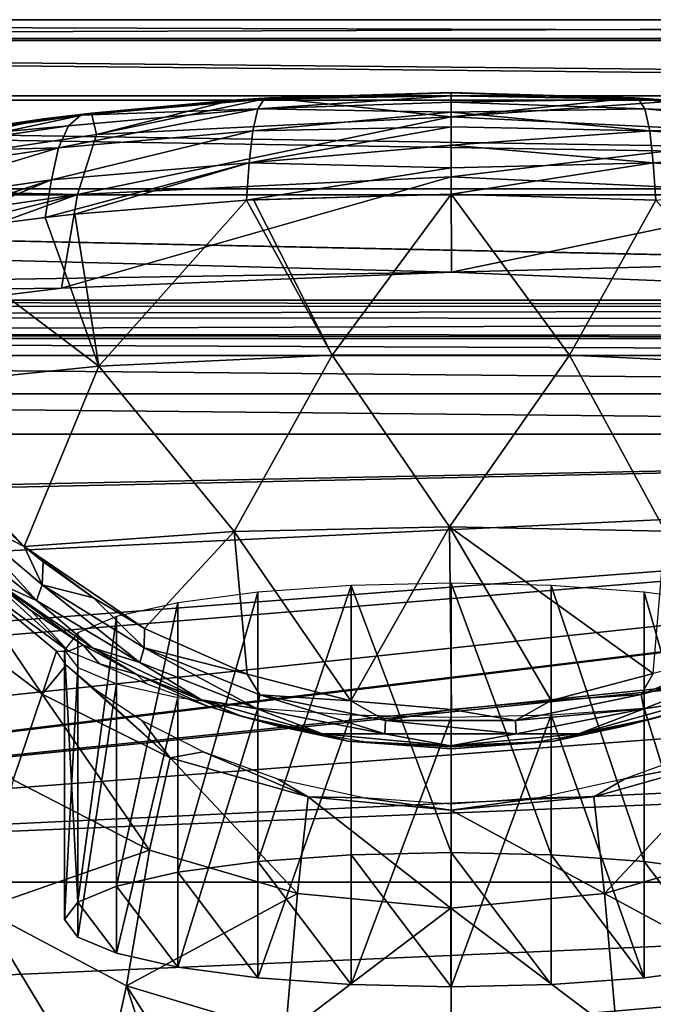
# Model space of a CAD drawing. Header units: millimetres. Extents: x -145 to 145, y -40 to 30.
# Tile 7 of 14: x -13 to 6, y -9 to 22. Entities that reach past the tile are written whole.
import ezdxf

# ---------------------------------------------------------------- set-up
doc = ezdxf.new("R2010")
doc.units = ezdxf.units.MM
doc.header["$LTSCALE"] = 105.533407
for name, color, linetype in [('30', 7, 'CONTINUOUS'), ('32', 7, 'CONTINUOUS'), ('33', 7, 'CONTINUOUS'), ('34', 7, 'CONTINUOUS'), ('35', 7, 'CONTINUOUS'), ('36', 7, 'CONTINUOUS'), ('37', 7, 'CONTINUOUS'), ('38', 7, 'CONTINUOUS'), ('41', 7, 'CONTINUOUS'), ('51', 7, 'CONTINUOUS'), ('66', 7, 'CONTINUOUS'), ('67', 7, 'CONTINUOUS'), ('68', 7, 'CONTINUOUS')]:
    doc.layers.add(name, color=color, linetype=linetype)

msp = doc.modelspace()

# ---------------------------------------------------------------- linework, layer by layer
at = {"layer": '30', "color": 7, "linetype": 'CONTINUOUS', "true_color": 0xa2afbf}
for points in [[(-91, 21.165, -5.008), (-91, 21.749, 0.141), (91, 21.165, -5.008), (-91, 21.165, -5.008)], [(-91, 21.749, 0.141), (-91, 21.098, 5.284), (91, 21.749, 0.141), (-91, 21.749, 0.141)], [(91, 21.165, -5.008), (-91, 21.749, 0.141), (91, 21.749, 0.141), (91, 21.165, -5.008)], [(91, 21.749, 0.141), (-91, 21.098, 5.284), (91, 21.098, 5.283), (91, 21.749, 0.141)], [(-91, 19.383, -9.868), (-91, 21.165, -5.008), (91, 19.383, -9.868), (-91, 19.383, -9.868)], [(91, 19.383, -9.868), (-91, 21.165, -5.008), (91, 21.165, -5.008), (91, 19.383, -9.868)], [(-91, 21.098, 5.284), (-91, 19.251, 10.122), (91, 19.251, 10.122), (-91, 21.098, 5.284)], [(91, 21.098, 5.283), (-91, 21.098, 5.284), (91, 19.251, 10.122), (91, 21.098, 5.283)], [(-91, 16.498, -14.172), (-91, 19.383, -9.868), (91, 16.498, -14.172), (-91, 16.498, -14.172)], [(91, 16.498, -14.172), (-91, 19.383, -9.868), (91, 19.383, -9.868), (91, 16.498, -14.172)], [(-91, 19.251, 10.122), (-91, 16.312, 14.386), (91, 16.312, 14.386), (-91, 19.251, 10.122)], [(91, 19.251, 10.122), (-91, 19.251, 10.122), (91, 16.312, 14.386), (91, 19.251, 10.122)], [(-74.007, 13.034, -17.412), (-91, 16.498, -14.172), (74.126, 13.035, -17.411), (-74.007, 13.034, -17.412)], [(74.126, 13.035, -17.411), (-91, 16.498, -14.172), (76.898, 12.99, -17.445), (74.126, 13.035, -17.411)], [(76.898, 12.99, -17.445), (-91, 16.498, -14.172), (91, 12.676, -17.674), (76.898, 12.99, -17.445)], [(91, 12.676, -17.674), (-91, 16.498, -14.172), (91, 16.498, -14.172), (91, 12.676, -17.674)], [(-91, 16.312, 14.386), (-91, 12.444, 17.838), (0.017, 13.906, 16.723), (-91, 16.312, 14.386)], [(-91, 16.312, 14.386), (0.017, 13.906, 16.723), (91, 16.312, 14.386), (-91, 16.312, 14.386)], [(0.017, 13.906, 16.723), (12.126, 13.409, 17.125), (91, 16.312, 14.386), (0.017, 13.906, 16.723)], [(0.017, 13.906, 16.723), (-91, 12.444, 17.838), (-12.097, 13.411, 17.123), (0.017, 13.906, 16.723)], [(-12.097, 13.411, 17.123), (-91, 12.444, 17.838), (-23.346, 12.03, 18.121), (-12.097, 13.411, 17.123)], [(71.484, 12.845, -17.552), (-74.007, 13.034, -17.412), (74.126, 13.035, -17.411), (71.484, 12.845, -17.552)], [(-71.581, 12.856, -17.544), (-74.007, 13.034, -17.412), (71.484, 12.845, -17.552), (-71.581, 12.856, -17.544)], [(-69.242, 12.494, -17.803), (-71.581, 12.856, -17.544), (71.484, 12.845, -17.552), (-69.242, 12.494, -17.803)], [(69.063, 12.462, -17.826), (-69.242, 12.494, -17.803), (71.484, 12.845, -17.552), (69.063, 12.462, -17.826)], [(-67.038, 11.978, -18.155), (-69.242, 12.494, -17.803), (69.063, 12.462, -17.826), (-67.038, 11.978, -18.155)], [(66.904, 11.939, -18.18), (-67.038, 11.978, -18.155), (69.063, 12.462, -17.826), (66.904, 11.939, -18.18)], [(-66.589, 11.85, -18.239), (-67.038, 11.978, -18.155), (66.583, 11.847, -18.24), (-66.589, 11.85, -18.239)], [(66.583, 11.847, -18.24), (-67.038, 11.978, -18.155), (66.904, 11.939, -18.18), (66.583, 11.847, -18.24)], [(-65, 11.32, -18.572), (-66.589, 11.85, -18.239), (65.004, 11.32, -18.572), (-65, 11.32, -18.572)], [(65.004, 11.32, -18.572), (-66.589, 11.85, -18.239), (66.583, 11.847, -18.24), (65.004, 11.32, -18.572)]]:
    msp.add_3dface(points, dxfattribs=at)
at = {"layer": '32', "color": 7, "linetype": 'CONTINUOUS', "true_color": 0xa2afbf}
for points in [[(52.011, -5.035, -32), (-58.477, -21.75, -32), (-55.632, -18.155, -32), (52.011, -5.035, -32)], [(-58.477, -21.75, -32), (52.011, -5.035, -32), (52.326, -9.609, -32), (-58.477, -21.75, -32)], [(-53.549, -14.048, -32), (52.011, -5.035, -32), (-55.632, -18.155, -32), (-53.549, -14.048, -32)], [(-52.326, -9.609, -32), (52.011, -5.035, -32), (-53.549, -14.048, -32), (-52.326, -9.609, -32)], [(-52.011, -5.035, -32), (52.011, -5.035, -32), (-52.326, -9.609, -32), (-52.011, -5.035, -32)]]:
    msp.add_3dface(points, dxfattribs=at)
at = {"layer": '33', "color": 7, "linetype": 'CONTINUOUS', "true_color": 0xa2afbf}
for points in [[(-62.221, 8.874, -20.328), (62.224, 8.874, -20.328), (-59.108, 6.377, -22.423), (-62.221, 8.874, -20.328)], [(-59.108, 6.377, -22.423), (62.224, 8.874, -20.328), (-58.968, 6.241, -22.538), (-59.108, 6.377, -22.423)], [(-58.968, 6.241, -22.538), (62.224, 8.874, -20.328), (-56.356, 3.22, -25.073), (-58.968, 6.241, -22.538)], [(-56.356, 3.22, -25.073), (62.224, 8.874, -20.328), (-54.395, -0.027, -27.798), (-56.356, 3.22, -25.073)], [(-54.395, -0.027, -27.798), (62.224, 8.874, -20.328), (-54.09, -0.669, -28.336), (-54.395, -0.027, -27.798)], [(-54.09, -0.669, -28.336), (62.224, 8.874, -20.328), (-53.041, -3.434, -30.656), (-54.09, -0.669, -28.336)], [(62.224, 8.874, -20.328), (-52.592, -5.064, -32.024), (-53.041, -3.434, -30.656), (62.224, 8.874, -20.328)], [(-52.302, -5.043, -32.006), (-52.592, -5.064, -32.024), (62.224, 8.874, -20.328), (-52.302, -5.043, -32.006)], [(-52.011, -5.035, -32), (-52.302, -5.043, -32.006), (62.224, 8.874, -20.328), (-52.011, -5.035, -32)], [(59.12, 6.388, -22.414), (-52.011, -5.035, -32), (62.224, 8.874, -20.328), (59.12, 6.388, -22.414)], [(58.977, 6.25, -22.53), (-52.011, -5.035, -32), (59.12, 6.388, -22.414), (58.977, 6.25, -22.53)], [(56.341, 3.198, -25.091), (-52.011, -5.035, -32), (58.977, 6.25, -22.53), (56.341, 3.198, -25.091)], [(54.4, -0.017, -27.789), (-52.011, -5.035, -32), (56.341, 3.198, -25.091), (54.4, -0.017, -27.789)], [(54.094, -0.66, -28.329), (-52.011, -5.035, -32), (54.4, -0.017, -27.789), (54.094, -0.66, -28.329)], [(52.011, -5.035, -32), (-52.011, -5.035, -32), (54.094, -0.66, -28.329), (52.011, -5.035, -32)]]:
    msp.add_3dface(points, dxfattribs=at)
at = {"layer": '34', "color": 7, "linetype": 'CONTINUOUS', "true_color": 0xa2afbf}
for points in [[(-0.001, 18.732, 59.631), (-11.006, 18.185, 59.664), (-5.632, 19.322, 80.833), (-0.001, 18.732, 59.631)], [(-5.632, 19.322, 80.833), (-11.006, 18.185, 59.664), (-6.812, 19.247, 80.653), (-5.632, 19.322, 80.833)], [(0.002, 19.483, 81.214), (-0.001, 18.732, 59.631), (-5.632, 19.322, 80.833), (0.002, 19.483, 81.214)], [(5.692, 19.318, 80.825), (-0.001, 18.732, 59.631), (0.002, 19.483, 81.214), (5.692, 19.318, 80.825)], [(7.048, 19.23, 80.614), (-0.001, 18.732, 59.631), (5.692, 19.318, 80.825), (7.048, 19.23, 80.614)], [(-6.812, 19.247, 80.653), (-11.006, 18.185, 59.664), (-11.16, 18.85, 79.683), (-6.812, 19.247, 80.653)], [(11.004, 18.185, 59.664), (-0.001, 18.732, 59.631), (7.048, 19.23, 80.614), (11.004, 18.185, 59.664)], [(-11.006, 18.185, 59.664), (-21.909, 16.543, 59.596), (-11.16, 18.85, 79.683), (-11.006, 18.185, 59.664)], [(-11.16, 18.85, 79.683), (-21.909, 16.543, 59.596), (-12.657, 18.668, 79.227), (-11.16, 18.85, 79.683)], [(-12.657, 18.668, 79.227), (-21.909, 16.543, 59.596), (-16.348, 18.123, 77.794), (-12.657, 18.668, 79.227)], [(-11.006, 18.185, 59.664), (-0.001, 18.732, 59.631), (-11.596, 16.318, 38.156), (-11.006, 18.185, 59.664)], [(-11.596, 16.318, 38.156), (-0.001, 18.732, 59.631), (0.007, 16.869, 38.094), (-11.596, 16.318, 38.156)], [(-0.001, 18.732, 59.631), (11.004, 18.185, 59.664), (0.007, 16.869, 38.094), (-0.001, 18.732, 59.631)], [(-21.909, 16.543, 59.596), (-11.006, 18.185, 59.664), (-11.596, 16.318, 38.156), (-21.909, 16.543, 59.596)], [(0.007, 16.869, 38.094), (11.004, 18.185, 59.664), (11.611, 16.317, 38.156), (0.007, 16.869, 38.094)], [(0.017, 13.906, 16.723), (-12.097, 13.411, 17.123), (0.007, 16.869, 38.094), (0.017, 13.906, 16.723)], [(-12.097, 13.411, 17.123), (-11.596, 16.318, 38.156), (0.007, 16.869, 38.094), (-12.097, 13.411, 17.123)], [(0.017, 13.906, 16.723), (0.007, 16.869, 38.094), (11.611, 16.317, 38.156), (0.017, 13.906, 16.723)], [(-22.033, 16.395, 57.325), (-21.909, 16.543, 59.596), (-11.596, 16.318, 38.156), (-22.033, 16.395, 57.325)], [(-11.596, 16.318, 38.156), (-23.346, 12.03, 18.121), (-23.664, 13.295, 27.461), (-11.596, 16.318, 38.156)], [(-23.124, 14.643, 38.132), (-11.596, 16.318, 38.156), (-23.664, 13.295, 27.461), (-23.124, 14.643, 38.132)], [(-12.097, 13.411, 17.123), (-23.346, 12.03, 18.121), (-11.596, 16.318, 38.156), (-12.097, 13.411, 17.123)], [(-23.124, 14.643, 38.132), (-22.033, 16.395, 57.325), (-11.596, 16.318, 38.156), (-23.124, 14.643, 38.132)], [(12.126, 13.409, 17.125), (0.017, 13.906, 16.723), (11.611, 16.317, 38.156), (12.126, 13.409, 17.125)]]:
    msp.add_3dface(points, dxfattribs=at)
at = {"layer": '35', "color": 7, "linetype": 'CONTINUOUS', "true_color": 0xa2afbf}
for points in [[(-16.238, 3.478, 60.743), (-12.697, 0.801, 61.133), (-15.305, 4.647, 77.521), (-16.238, 3.478, 60.743)], [(-15.305, 4.647, 77.521), (-11.877, 2.134, 77.67), (-14.65, 4.654, 89.504), (-15.305, 4.647, 77.521)], [(-15.305, 4.647, 77.521), (-12.697, 0.801, 61.133), (-12.249, 2.139, 74.743), (-15.305, 4.647, 77.521)], [(-11.877, 2.134, 77.67), (-15.305, 4.647, 77.521), (-12.249, 2.139, 74.743), (-11.877, 2.134, 77.67)], [(-14.65, 4.654, 89.504), (-11.877, 2.134, 77.67), (-13.05, 3.397, 90.577), (-14.65, 4.654, 89.504)], [(-16.238, 3.478, 60.743), (-13.599, -1.864, 44.722), (-12.697, 0.801, 61.133), (-16.238, 3.478, 60.743)], [(-13.05, 3.397, 90.577), (-11.877, 2.134, 77.67), (-11.42, 2.322, 91.479), (-13.05, 3.397, 90.577)], [(-11.42, 2.322, 91.479), (-11.877, 2.134, 77.67), (-10.915, 1.745, 80.342), (-11.42, 2.322, 91.479)], [(-9.783, 1.425, 92.223), (-11.42, 2.322, 91.479), (-10.915, 1.745, 80.342), (-9.783, 1.425, 92.223)], [(-12.249, 2.139, 74.743), (-12.697, 0.801, 61.133), (-11.947, 1.7, 71.947), (-12.249, 2.139, 74.743)], [(-12.697, 0.801, 61.133), (-8.718, -1.18, 61.421), (-11.947, 1.7, 71.947), (-12.697, 0.801, 61.133)], [(-11.947, 1.7, 71.947), (-8.718, -1.18, 61.421), (-11.03, 0.921, 69.423), (-11.947, 1.7, 71.947)], [(-9.443, 1.121, 82.727), (-9.783, 1.425, 92.223), (-10.915, 1.745, 80.342), (-9.443, 1.121, 82.727)], [(-6.486, 0.102, 93.312), (-9.783, 1.425, 92.223), (-7.568, 0.429, 84.707), (-6.486, 0.102, 93.312)], [(-7.568, 0.429, 84.707), (-9.783, 1.425, 92.223), (-9.443, 1.121, 82.727), (-7.568, 0.429, 84.707)], [(-11.03, 0.921, 69.423), (-8.718, -1.18, 61.421), (-9.592, -0.029, 67.267), (-11.03, 0.921, 69.423)], [(-13.599, -1.864, 44.722), (-9.363, -4.046, 45.234), (-12.697, 0.801, 61.133), (-13.599, -1.864, 44.722)], [(-12.697, 0.801, 61.133), (-9.363, -4.046, 45.234), (-8.718, -1.18, 61.421), (-12.697, 0.801, 61.133)], [(-5.327, -0.206, 86.239), (-6.486, 0.102, 93.312), (-7.568, 0.429, 84.707), (-5.327, -0.206, 86.239)], [(7.571, 0.43, 84.705), (6.441, 0.089, 93.29), (5.323, -0.206, 86.241), (7.571, 0.43, 84.705)], [(-3.191, -0.656, 93.934), (-6.486, 0.102, 93.312), (-5.327, -0.206, 86.239), (-3.191, -0.656, 93.934)], [(6.441, 0.089, 93.29), (3.184, -0.657, 93.925), (5.323, -0.206, 86.241), (6.441, 0.089, 93.29)], [(-9.592, -0.029, 67.267), (-8.718, -1.18, 61.421), (-7.695, -0.995, 65.496), (-9.592, -0.029, 67.267)], [(-2.715, -0.668, 87.247), (-3.191, -0.656, 93.934), (-5.327, -0.206, 86.239), (-2.715, -0.668, 87.247)], [(5.323, -0.206, 86.241), (3.184, -0.657, 93.925), (2.714, -0.669, 87.247), (5.323, -0.206, 86.241)], [(0.018, -0.896, 94.13), (-3.191, -0.656, 93.934), (0, -0.832, 87.586), (0.018, -0.896, 94.13)], [(0, -0.832, 87.586), (-3.191, -0.656, 93.934), (-2.715, -0.668, 87.247), (0, -0.832, 87.586)], [(2.714, -0.669, 87.247), (0.018, -0.896, 94.13), (0, -0.832, 87.586), (2.714, -0.669, 87.247)], [(3.184, -0.657, 93.925), (0.018, -0.896, 94.13), (2.714, -0.669, 87.247), (3.184, -0.657, 93.925)], [(-9.363, -4.046, 45.234), (-4.772, -5.388, 45.549), (-8.718, -1.18, 61.421), (-9.363, -4.046, 45.234)], [(-8.718, -1.18, 61.421), (-4.435, -2.394, 61.598), (-7.695, -0.995, 65.496), (-8.718, -1.18, 61.421)], [(-8.718, -1.18, 61.421), (-4.772, -5.388, 45.549), (-4.435, -2.394, 61.598), (-8.718, -1.18, 61.421)], [(-7.695, -0.995, 65.496), (-4.435, -2.394, 61.598), (-5.384, -1.836, 64.15), (-7.695, -0.995, 65.496)], [(4.435, -2.394, 61.598), (4.768, -5.388, 45.549), (8.718, -1.179, 61.421), (4.435, -2.394, 61.598)], [(4.435, -2.394, 61.598), (8.718, -1.179, 61.421), (5.398, -1.832, 64.156), (4.435, -2.394, 61.598)], [(4.768, -5.388, 45.549), (9.36, -4.048, 45.235), (8.718, -1.179, 61.421), (4.768, -5.388, 45.549)], [(5.398, -1.832, 64.156), (8.718, -1.179, 61.421), (7.707, -0.989, 65.505), (5.398, -1.832, 64.156)], [(2.736, -2.415, 63.302), (4.435, -2.394, 61.598), (5.398, -1.832, 64.156), (2.736, -2.415, 63.302)], [(-13.599, -1.864, 44.722), (-14.591, -5.863, 28.54), (-9.363, -4.046, 45.234), (-13.599, -1.864, 44.722)], [(-5.384, -1.836, 64.15), (-4.435, -2.394, 61.598), (-2.722, -2.417, 63.299), (-5.384, -1.836, 64.15)], [(-4.772, -5.388, 45.549), (-0.002, -5.845, 45.656), (-4.435, -2.394, 61.598), (-4.772, -5.388, 45.549)], [(-4.435, -2.394, 61.598), (-0.002, -5.845, 45.656), (0, -2.807, 61.658), (-4.435, -2.394, 61.598)], [(-4.435, -2.394, 61.598), (0, -2.807, 61.658), (-2.722, -2.417, 63.299), (-4.435, -2.394, 61.598)], [(-2.722, -2.417, 63.299), (0, -2.807, 61.658), (0, -2.614, 63.022), (-2.722, -2.417, 63.299)], [(0, -2.807, 61.658), (4.768, -5.388, 45.549), (4.435, -2.394, 61.598), (0, -2.807, 61.658)], [(0, -2.807, 61.658), (4.435, -2.394, 61.598), (2.736, -2.415, 63.302), (0, -2.807, 61.658)], [(0, -2.614, 63.022), (0, -2.807, 61.658), (2.736, -2.415, 63.302), (0, -2.614, 63.022)], [(-0.002, -5.845, 45.656), (4.768, -5.388, 45.549), (0, -2.807, 61.658), (-0.002, -5.845, 45.656)], [(-14.591, -5.863, 28.54), (-10.077, -8.262, 29.325), (-9.363, -4.046, 45.234), (-14.591, -5.863, 28.54)], [(-9.363, -4.046, 45.234), (-10.077, -8.262, 29.325), (-4.772, -5.388, 45.549), (-9.363, -4.046, 45.234)], [(4.768, -5.388, 45.549), (10.082, -8.26, 29.324), (9.36, -4.048, 45.235), (4.768, -5.388, 45.549)], [(-10.077, -8.262, 29.325), (-5.142, -9.74, 29.809), (-4.772, -5.388, 45.549), (-10.077, -8.262, 29.325)], [(-4.772, -5.388, 45.549), (-5.142, -9.74, 29.809), (-0.002, -5.845, 45.656), (-4.772, -5.388, 45.549)], [(-0.002, -5.845, 45.656), (5.148, -9.739, 29.808), (4.768, -5.388, 45.549), (-0.002, -5.845, 45.656)], [(5.148, -9.739, 29.808), (10.082, -8.26, 29.324), (4.768, -5.388, 45.549), (5.148, -9.739, 29.808)], [(-13.537, -9.998, 19.316), (-10.9, -11.976, 18.156), (-14.591, -5.863, 28.54), (-13.537, -9.998, 19.316)], [(-14.591, -5.863, 28.54), (-10.9, -11.976, 18.156), (-10.077, -8.262, 29.325), (-14.591, -5.863, 28.54)], [(-5.142, -9.74, 29.809), (0.003, -10.243, 29.974), (-0.002, -5.845, 45.656), (-5.142, -9.74, 29.809)], [(0.003, -10.243, 29.974), (5.148, -9.739, 29.808), (-0.002, -5.845, 45.656), (0.003, -10.243, 29.974)], [(-10.9, -11.976, 18.156), (-8.375, -13.509, 17.046), (-10.077, -8.262, 29.325), (-10.9, -11.976, 18.156)], [(-8.375, -13.509, 17.046), (-5.966, -14.653, 16.073), (-10.077, -8.262, 29.325), (-8.375, -13.509, 17.046)], [(-10.077, -8.262, 29.325), (-5.966, -14.653, 16.073), (-5.142, -9.74, 29.809), (-10.077, -8.262, 29.325)], [(5.148, -9.739, 29.808), (10.619, -12.164, 18.03), (10.082, -8.26, 29.324), (5.148, -9.739, 29.808)]]:
    msp.add_3dface(points, dxfattribs=at)
at = {"layer": '36', "color": 7, "linetype": 'CONTINUOUS', "true_color": 0xa2afbf}
for points in [[(0.002, 16.325, 87.654), (-6.137, 16.155, 87.225), (-3.689, 11.327, 90.736), (0.002, 16.325, 87.654)], [(3.679, 11.327, 90.737), (0.002, 16.325, 87.654), (-3.689, 11.327, 90.736), (3.679, 11.327, 90.737)], [(6.354, 16.143, 87.194), (0.002, 16.325, 87.654), (3.679, 11.327, 90.737), (6.354, 16.143, 87.194)], [(-6.347, 16.143, 87.195), (-11.682, 15.711, 86.067), (-10.941, 10.988, 89.469), (-6.347, 16.143, 87.195)], [(-3.689, 11.327, 90.736), (-6.347, 16.143, 87.195), (-10.941, 10.988, 89.469), (-3.689, 11.327, 90.736)], [(-6.137, 16.155, 87.225), (-6.347, 16.143, 87.195), (-3.689, 11.327, 90.736), (-6.137, 16.155, 87.225)], [(10.931, 10.988, 89.472), (6.354, 16.143, 87.194), (3.679, 11.327, 90.737), (10.931, 10.988, 89.472)], [(-12.602, 15.61, 85.798), (-16.409, 15.114, 84.431), (-10.941, 10.988, 89.469), (-12.602, 15.61, 85.798)], [(-11.682, 15.711, 86.067), (-12.602, 15.61, 85.798), (-10.941, 10.988, 89.469), (-11.682, 15.711, 86.067)], [(-10.941, 10.988, 89.469), (-16.409, 15.114, 84.431), (-17.855, 10.281, 86.994), (-10.941, 10.988, 89.469)], [(-3.689, 11.327, 90.736), (-10.941, 10.988, 89.469), (-6.735, 5.855, 92.887), (-3.689, 11.327, 90.736)], [(-0.046, 5.995, 93.408), (-3.689, 11.327, 90.736), (-6.735, 5.855, 92.887), (-0.046, 5.995, 93.408)], [(3.679, 11.327, 90.737), (-3.689, 11.327, 90.736), (-0.046, 5.995, 93.408), (3.679, 11.327, 90.737)], [(6.644, 5.859, 92.901), (3.679, 11.327, 90.737), (-0.046, 5.995, 93.408), (6.644, 5.859, 92.901)], [(10.931, 10.988, 89.472), (3.679, 11.327, 90.737), (6.644, 5.859, 92.901), (10.931, 10.988, 89.472)], [(-10.941, 10.988, 89.469), (-17.855, 10.281, 86.994), (-13.252, 5.382, 91.376), (-10.941, 10.988, 89.469)], [(-6.735, 5.855, 92.887), (-10.941, 10.988, 89.469), (-13.252, 5.382, 91.376), (-6.735, 5.855, 92.887)], [(-13.252, 5.382, 91.376), (-17.855, 10.281, 86.994), (-15.68, 7.668, 89.436), (-13.252, 5.382, 91.376)], [(-6.735, 5.855, 92.887), (-13.252, 5.382, 91.376), (-9.522, 2.838, 93.35), (-6.735, 5.855, 92.887)], [(-6.328, 1.418, 94.379), (-6.735, 5.855, 92.887), (-9.522, 2.838, 93.35), (-6.328, 1.418, 94.379)], [(-0.046, 5.995, 93.408), (-6.735, 5.855, 92.887), (-3.117, 0.591, 94.953), (-0.046, 5.995, 93.408)], [(-3.117, 0.591, 94.953), (-6.735, 5.855, 92.887), (-6.328, 1.418, 94.379), (-3.117, 0.591, 94.953)], [(0.018, 0.326, 95.132), (-0.046, 5.995, 93.408), (-3.117, 0.591, 94.953), (0.018, 0.326, 95.132)], [(6.644, 5.859, 92.901), (-0.046, 5.995, 93.408), (6.281, 1.437, 94.381), (6.644, 5.859, 92.901)], [(6.281, 1.437, 94.381), (-0.046, 5.995, 93.408), (3.109, 0.6, 94.952), (6.281, 1.437, 94.381)], [(3.109, 0.6, 94.952), (-0.046, 5.995, 93.408), (0.018, 0.326, 95.132), (3.109, 0.6, 94.952)], [(-13.252, 5.382, 91.376), (-12.667, 4.911, 91.755), (-11.1, 3.787, 92.634), (-13.252, 5.382, 91.376)], [(-9.522, 2.838, 93.35), (-13.252, 5.382, 91.376), (-11.1, 3.787, 92.634), (-9.522, 2.838, 93.35)]]:
    msp.add_3dface(points, dxfattribs=at)
at = {"layer": '37', "color": 7, "linetype": 'CONTINUOUS', "true_color": 0xa2afbf}
for points in [[(-11.16, 18.85, 79.683), (-11.492, 18.779, 81.133), (-5.806, 19.277, 82.327), (-11.16, 18.85, 79.683)], [(-5.806, 19.277, 82.327), (-11.492, 18.779, 81.133), (-6.001, 18.978, 83.787), (-5.806, 19.277, 82.327)], [(-5.632, 19.322, 80.833), (-6.812, 19.247, 80.653), (-11.16, 18.85, 79.683), (-5.632, 19.322, 80.833)], [(-5.632, 19.322, 80.833), (-11.16, 18.85, 79.683), (-5.806, 19.277, 82.327), (-5.632, 19.322, 80.833)], [(-5.806, 19.277, 82.327), (-6.001, 18.978, 83.787), (0.002, 19.389, 83.221), (-5.806, 19.277, 82.327)], [(0.002, 19.389, 83.221), (-6.001, 18.978, 83.787), (0.002, 19.191, 84.097), (0.002, 19.389, 83.221)], [(0.002, 19.483, 81.214), (-5.632, 19.322, 80.833), (-5.806, 19.277, 82.327), (0.002, 19.483, 81.214)], [(0.002, 19.483, 81.214), (-5.806, 19.277, 82.327), (0.002, 19.475, 82.261), (0.002, 19.483, 81.214)], [(0.002, 19.475, 82.261), (-5.806, 19.277, 82.327), (0.002, 19.389, 83.221), (0.002, 19.475, 82.261)], [(-11.879, 18.454, 82.528), (-12.189, 17.766, 83.808), (-6.001, 18.978, 83.787), (-11.879, 18.454, 82.528)], [(-6.001, 18.978, 83.787), (-12.189, 17.766, 83.808), (-6.158, 18.302, 85.122), (-6.001, 18.978, 83.787)], [(-11.492, 18.779, 81.133), (-11.879, 18.454, 82.528), (-6.001, 18.978, 83.787), (-11.492, 18.779, 81.133)], [(-6.001, 18.978, 83.787), (-6.158, 18.302, 85.122), (0.002, 18.872, 84.907), (-6.001, 18.978, 83.787)], [(0.002, 19.191, 84.097), (-6.001, 18.978, 83.787), (0.002, 18.872, 84.907), (0.002, 19.191, 84.097)], [(-16.348, 18.123, 77.794), (-16.899, 18.001, 79.137), (-11.492, 18.779, 81.133), (-16.348, 18.123, 77.794)], [(-11.492, 18.779, 81.133), (-16.899, 18.001, 79.137), (-11.879, 18.454, 82.528), (-11.492, 18.779, 81.133)], [(-11.16, 18.85, 79.683), (-12.657, 18.668, 79.227), (-16.348, 18.123, 77.794), (-11.16, 18.85, 79.683)], [(-11.16, 18.85, 79.683), (-16.348, 18.123, 77.794), (-11.492, 18.779, 81.133), (-11.16, 18.85, 79.683)], [(0.002, 18.872, 84.907), (-6.158, 18.302, 85.122), (0.002, 18.42, 85.651), (0.002, 18.872, 84.907)], [(-16.899, 18.001, 79.137), (-17.464, 17.635, 80.427), (-11.879, 18.454, 82.528), (-16.899, 18.001, 79.137)], [(-11.879, 18.454, 82.528), (-17.464, 17.635, 80.427), (-12.189, 17.766, 83.808), (-11.879, 18.454, 82.528)], [(-6.158, 18.302, 85.122), (-6.265, 17.307, 86.244), (0.002, 18.42, 85.651), (-6.158, 18.302, 85.122)], [(0.002, 18.42, 85.651), (-6.265, 17.307, 86.244), (0.002, 17.848, 86.338), (0.002, 18.42, 85.651)], [(-12.189, 17.766, 83.808), (-12.405, 16.772, 84.89), (-6.158, 18.302, 85.122), (-12.189, 17.766, 83.808)], [(-6.158, 18.302, 85.122), (-12.405, 16.772, 84.89), (-6.265, 17.307, 86.244), (-6.158, 18.302, 85.122)], [(-17.923, 16.929, 81.615), (-18.249, 15.935, 82.628), (-12.189, 17.766, 83.808), (-17.923, 16.929, 81.615)], [(-12.189, 17.766, 83.808), (-18.249, 15.935, 82.628), (-12.405, 16.772, 84.89), (-12.189, 17.766, 83.808)], [(-17.464, 17.635, 80.427), (-17.923, 16.929, 81.615), (-12.189, 17.766, 83.808), (-17.464, 17.635, 80.427)], [(0.002, 17.848, 86.338), (-6.265, 17.307, 86.244), (0.002, 17.147, 86.999), (0.002, 17.848, 86.338)], [(-12.602, 15.61, 85.798), (-11.682, 15.711, 86.067), (-6.265, 17.307, 86.244), (-12.602, 15.61, 85.798)], [(-12.405, 16.772, 84.89), (-12.602, 15.61, 85.798), (-6.265, 17.307, 86.244), (-12.405, 16.772, 84.89)], [(-11.682, 15.711, 86.067), (-6.347, 16.143, 87.195), (-6.265, 17.307, 86.244), (-11.682, 15.711, 86.067)], [(-6.265, 17.307, 86.244), (-6.347, 16.143, 87.195), (0.002, 17.147, 86.999), (-6.265, 17.307, 86.244)], [(-6.347, 16.143, 87.195), (0.002, 16.325, 87.654), (0.002, 17.147, 86.999), (-6.347, 16.143, 87.195)], [(-18.544, 14.779, 83.466), (-16.409, 15.114, 84.431), (-12.405, 16.772, 84.89), (-18.544, 14.779, 83.466)], [(-18.249, 15.935, 82.628), (-18.544, 14.779, 83.466), (-12.405, 16.772, 84.89), (-18.249, 15.935, 82.628)], [(-16.409, 15.114, 84.431), (-12.602, 15.61, 85.798), (-12.405, 16.772, 84.89), (-16.409, 15.114, 84.431)], [(-6.347, 16.143, 87.195), (-6.137, 16.155, 87.225), (0.002, 16.325, 87.654), (-6.347, 16.143, 87.195)]]:
    msp.add_3dface(points, dxfattribs=at)
at = {"layer": '38', "color": 7, "linetype": 'CONTINUOUS', "true_color": 0xa2afbf}
for points in [[(5.692, 19.318, 80.825), (0.002, 19.483, 81.214), (0.002, 19.475, 82.261), (5.692, 19.318, 80.825)], [(5.692, 19.318, 80.825), (0.002, 19.475, 82.261), (5.82, 19.276, 82.326), (5.692, 19.318, 80.825)], [(0.002, 19.475, 82.261), (0.002, 19.389, 83.221), (5.82, 19.276, 82.326), (0.002, 19.475, 82.261)], [(0.002, 19.389, 83.221), (0.002, 19.191, 84.097), (5.82, 19.276, 82.326), (0.002, 19.389, 83.221)], [(5.82, 19.276, 82.326), (0.002, 19.191, 84.097), (6.016, 18.977, 83.786), (5.82, 19.276, 82.326)], [(11.188, 18.846, 79.677), (7.048, 19.23, 80.614), (5.692, 19.318, 80.825), (11.188, 18.846, 79.677)], [(11.188, 18.846, 79.677), (5.692, 19.318, 80.825), (5.82, 19.276, 82.326), (11.188, 18.846, 79.677)], [(11.188, 18.846, 79.677), (5.82, 19.276, 82.326), (11.506, 18.777, 81.13), (11.188, 18.846, 79.677)], [(5.82, 19.276, 82.326), (6.016, 18.977, 83.786), (11.506, 18.777, 81.13), (5.82, 19.276, 82.326)], [(0.002, 19.191, 84.097), (0.002, 18.872, 84.907), (6.016, 18.977, 83.786), (0.002, 19.191, 84.097)], [(6.016, 18.977, 83.786), (0.002, 18.872, 84.907), (6.173, 18.301, 85.121), (6.016, 18.977, 83.786)], [(6.016, 18.977, 83.786), (6.173, 18.301, 85.121), (11.893, 18.452, 82.525), (6.016, 18.977, 83.786)], [(11.506, 18.777, 81.13), (6.016, 18.977, 83.786), (11.893, 18.452, 82.525), (11.506, 18.777, 81.13)], [(0.002, 18.872, 84.907), (0.002, 18.42, 85.651), (6.173, 18.301, 85.121), (0.002, 18.872, 84.907)], [(0.002, 18.42, 85.651), (0.002, 17.848, 86.338), (6.173, 18.301, 85.121), (0.002, 18.42, 85.651)], [(11.893, 18.452, 82.525), (6.173, 18.301, 85.121), (12.204, 17.764, 83.805), (11.893, 18.452, 82.525)], [(6.173, 18.301, 85.121), (0.002, 17.848, 86.338), (6.28, 17.306, 86.242), (6.173, 18.301, 85.121)], [(6.173, 18.301, 85.121), (6.28, 17.306, 86.242), (12.204, 17.764, 83.805), (6.173, 18.301, 85.121)], [(0.002, 17.848, 86.338), (0.002, 17.147, 86.999), (6.28, 17.306, 86.242), (0.002, 17.848, 86.338)], [(12.204, 17.764, 83.805), (6.28, 17.306, 86.242), (12.42, 16.77, 84.886), (12.204, 17.764, 83.805)], [(0.002, 16.325, 87.654), (6.354, 16.143, 87.194), (6.28, 17.306, 86.242), (0.002, 16.325, 87.654)], [(0.002, 17.147, 86.999), (0.002, 16.325, 87.654), (6.28, 17.306, 86.242), (0.002, 17.147, 86.999)], [(6.28, 17.306, 86.242), (6.354, 16.143, 87.194), (12.42, 16.77, 84.886), (6.28, 17.306, 86.242)]]:
    msp.add_3dface(points, dxfattribs=at)
at = {"layer": '41', "color": 7, "linetype": 'CONTINUOUS', "true_color": 0xa2afbf}
for points in [[(-13.252, 5.382, 91.376), (-15.68, 7.668, 89.436), (-15.4, 6.48, 89.931), (-13.252, 5.382, 91.376)], [(-12.871, 3.711, 91.562), (-15.4, 6.48, 89.931), (-15.606, 5.969, 89.599), (-12.871, 3.711, 91.562)], [(-12.698, 4.196, 91.858), (-13.252, 5.382, 91.376), (-15.4, 6.48, 89.931), (-12.698, 4.196, 91.858)], [(-12.698, 4.196, 91.858), (-15.4, 6.48, 89.931), (-12.871, 3.711, 91.562), (-12.698, 4.196, 91.858)], [(-12.871, 3.711, 91.562), (-15.606, 5.969, 89.599), (-14.076, 4.245, 90.298), (-12.871, 3.711, 91.562)], [(-12.667, 4.911, 91.755), (-13.252, 5.382, 91.376), (-12.698, 4.196, 91.858), (-12.667, 4.911, 91.755)], [(-11.1, 3.787, 92.634), (-12.667, 4.911, 91.755), (-12.698, 4.196, 91.858), (-11.1, 3.787, 92.634)], [(-14.65, 4.654, 89.504), (-13.05, 3.397, 90.577), (-14.076, 4.245, 90.298), (-14.65, 4.654, 89.504)], [(-13.05, 3.397, 90.577), (-11.42, 2.322, 91.479), (-14.076, 4.245, 90.298), (-13.05, 3.397, 90.577)], [(-11.42, 2.322, 91.479), (-11.135, 2.234, 92.055), (-14.076, 4.245, 90.298), (-11.42, 2.322, 91.479)], [(-11.135, 2.234, 92.055), (-12.871, 3.711, 91.562), (-14.076, 4.245, 90.298), (-11.135, 2.234, 92.055)], [(-9.66, 1.781, 93.142), (-12.698, 4.196, 91.858), (-12.871, 3.711, 91.562), (-9.66, 1.781, 93.142)], [(-9.532, 2.236, 93.399), (-11.1, 3.787, 92.634), (-12.698, 4.196, 91.858), (-9.532, 2.236, 93.399)], [(-9.532, 2.236, 93.399), (-12.698, 4.196, 91.858), (-9.66, 1.781, 93.142), (-9.532, 2.236, 93.399)], [(-9.66, 1.781, 93.142), (-12.871, 3.711, 91.562), (-11.135, 2.234, 92.055), (-9.66, 1.781, 93.142)], [(-9.522, 2.838, 93.35), (-11.1, 3.787, 92.634), (-9.532, 2.236, 93.399), (-9.522, 2.838, 93.35)], [(-6.328, 1.418, 94.379), (-9.522, 2.838, 93.35), (-9.532, 2.236, 93.399), (-6.328, 1.418, 94.379)], [(-11.42, 2.322, 91.479), (-9.783, 1.425, 92.223), (-11.135, 2.234, 92.055), (-11.42, 2.322, 91.479)], [(-9.783, 1.425, 92.223), (-7.746, 0.625, 93.407), (-11.135, 2.234, 92.055), (-9.783, 1.425, 92.223)], [(-7.746, 0.625, 93.407), (-9.66, 1.781, 93.142), (-11.135, 2.234, 92.055), (-7.746, 0.625, 93.407)], [(-6.016, 0.349, 94.264), (-9.532, 2.236, 93.399), (-9.66, 1.781, 93.142), (-6.016, 0.349, 94.264)], [(-5.939, 0.776, 94.487), (-6.328, 1.418, 94.379), (-9.532, 2.236, 93.399), (-5.939, 0.776, 94.487)], [(-5.939, 0.776, 94.487), (-9.532, 2.236, 93.399), (-6.016, 0.349, 94.264), (-5.939, 0.776, 94.487)], [(9.494, 2.257, 93.397), (6.281, 1.437, 94.381), (5.904, 0.785, 94.488), (9.494, 2.257, 93.397)], [(9.494, 2.257, 93.397), (5.904, 0.785, 94.488), (9.628, 1.784, 93.131), (9.494, 2.257, 93.397)], [(-6.016, 0.349, 94.264), (-9.66, 1.781, 93.142), (-7.746, 0.625, 93.407), (-6.016, 0.349, 94.264)], [(9.628, 1.784, 93.131), (5.904, 0.785, 94.488), (5.983, 0.349, 94.26), (9.628, 1.784, 93.131)], [(9.628, 1.784, 93.131), (5.983, 0.349, 94.26), (7.714, 0.616, 93.388), (9.628, 1.784, 93.131)], [(-9.783, 1.425, 92.223), (-6.486, 0.102, 93.312), (-7.746, 0.625, 93.407), (-9.783, 1.425, 92.223)], [(-3.117, 0.591, 94.953), (-6.328, 1.418, 94.379), (-5.939, 0.776, 94.487), (-3.117, 0.591, 94.953)], [(6.281, 1.437, 94.381), (3.109, 0.6, 94.952), (5.904, 0.785, 94.488), (6.281, 1.437, 94.381)], [(-6.486, 0.102, 93.312), (-3.991, -0.431, 94.27), (-7.746, 0.625, 93.407), (-6.486, 0.102, 93.312)], [(-3.991, -0.431, 94.27), (-6.016, 0.349, 94.264), (-7.746, 0.625, 93.407), (-3.991, -0.431, 94.27)], [(-2.058, -0.428, 94.854), (-5.939, 0.776, 94.487), (-6.016, 0.349, 94.264), (-2.058, -0.428, 94.854)], [(-2.032, -0.02, 95.057), (-3.117, 0.591, 94.953), (-5.939, 0.776, 94.487), (-2.032, -0.02, 95.057)], [(-2.032, -0.02, 95.057), (-5.939, 0.776, 94.487), (-2.058, -0.428, 94.854), (-2.032, -0.02, 95.057)], [(5.904, 0.785, 94.488), (3.109, 0.6, 94.952), (1.997, -0.021, 95.058), (5.904, 0.785, 94.488)], [(5.904, 0.785, 94.488), (1.997, -0.021, 95.058), (5.983, 0.349, 94.26), (5.904, 0.785, 94.488)], [(6.441, 0.089, 93.29), (7.714, 0.616, 93.388), (3.957, -0.436, 94.266), (6.441, 0.089, 93.29)], [(7.714, 0.616, 93.388), (5.983, 0.349, 94.26), (3.957, -0.436, 94.266), (7.714, 0.616, 93.388)], [(-2.058, -0.428, 94.854), (-6.016, 0.349, 94.264), (-3.991, -0.431, 94.27), (-2.058, -0.428, 94.854)], [(0.018, 0.326, 95.132), (-3.117, 0.591, 94.953), (-2.032, -0.02, 95.057), (0.018, 0.326, 95.132)], [(1.997, -0.021, 95.058), (0.018, 0.326, 95.132), (-2.032, -0.02, 95.057), (1.997, -0.021, 95.058)], [(3.109, 0.6, 94.952), (0.018, 0.326, 95.132), (1.997, -0.021, 95.058), (3.109, 0.6, 94.952)], [(5.983, 0.349, 94.26), (1.997, -0.021, 95.058), (2.023, -0.43, 94.855), (5.983, 0.349, 94.26)], [(5.983, 0.349, 94.26), (2.023, -0.43, 94.855), (3.957, -0.436, 94.266), (5.983, 0.349, 94.26)], [(-6.486, 0.102, 93.312), (-3.191, -0.656, 93.934), (-3.991, -0.431, 94.27), (-6.486, 0.102, 93.312)], [(3.184, -0.657, 93.925), (6.441, 0.089, 93.29), (3.957, -0.436, 94.266), (3.184, -0.657, 93.925)], [(2.023, -0.43, 94.855), (-2.032, -0.02, 95.057), (-2.058, -0.428, 94.854), (2.023, -0.43, 94.855)], [(1.997, -0.021, 95.058), (-2.032, -0.02, 95.057), (2.023, -0.43, 94.855), (1.997, -0.021, 95.058)], [(-0.018, -0.806, 94.572), (-2.058, -0.428, 94.854), (-3.991, -0.431, 94.27), (-0.018, -0.806, 94.572)], [(-3.191, -0.656, 93.934), (-0.018, -0.806, 94.572), (-3.991, -0.431, 94.27), (-3.191, -0.656, 93.934)], [(2.023, -0.43, 94.855), (-2.058, -0.428, 94.854), (-0.018, -0.806, 94.572), (2.023, -0.43, 94.855)], [(3.957, -0.436, 94.266), (2.023, -0.43, 94.855), (-0.018, -0.806, 94.572), (3.957, -0.436, 94.266)], [(3.184, -0.657, 93.925), (3.957, -0.436, 94.266), (-0.018, -0.806, 94.572), (3.184, -0.657, 93.925)], [(-3.191, -0.656, 93.934), (0.018, -0.896, 94.13), (-0.018, -0.806, 94.572), (-3.191, -0.656, 93.934)], [(0.018, -0.896, 94.13), (3.184, -0.657, 93.925), (-0.018, -0.806, 94.572), (0.018, -0.896, 94.13)]]:
    msp.add_3dface(points, dxfattribs=at)
at = {"layer": '51', "color": 7, "linetype": 'CONTINUOUS', "true_color": 0xa2afbf}
for points in [[(-65, 11.32, -18.572), (65.004, 11.32, -18.572), (63.533, 10.127, -19.359), (-65, 11.32, -18.572)], [(-65, 11.32, -18.572), (63.533, 10.127, -19.359), (-63.533, 10.127, -19.359), (-65, 11.32, -18.572)], [(62.224, 8.874, -20.328), (-62.221, 8.874, -20.328), (-63.533, 10.127, -19.359), (62.224, 8.874, -20.328)], [(63.533, 10.127, -19.359), (62.224, 8.874, -20.328), (-63.533, 10.127, -19.359), (63.533, 10.127, -19.359)]]:
    msp.add_3dface(points, dxfattribs=at)
at = {"layer": '66', "color": 7, "linetype": 'CONTINUOUS', "true_color": 0xa2afbf}
for points in [[(-5.997, -4.399, 86.33), (-3.104, -8.217, 64.679), (-3.104, -4.191, 87.509), (-5.997, -4.399, 86.33)], [(0, -8.288, 64.276), (0, -4.121, 87.912), (-3.104, -4.191, 87.509), (0, -8.288, 64.276)], [(-3.104, -8.217, 64.679), (0, -8.288, 64.276), (-3.104, -4.191, 87.509), (-3.104, -8.217, 64.679)], [(3.104, -4.191, 87.509), (0, -4.121, 87.912), (3.104, -8.217, 64.679), (3.104, -4.191, 87.509)], [(3.104, -8.217, 64.679), (0, -4.121, 87.912), (0, -8.288, 64.276), (3.104, -8.217, 64.679)], [(5.997, -4.399, 86.33), (3.104, -4.191, 87.509), (5.997, -8.009, 65.858), (5.997, -4.399, 86.33)], [(5.997, -8.009, 65.858), (3.104, -4.191, 87.509), (3.104, -8.217, 64.679), (5.997, -8.009, 65.858)], [(-8.483, -4.731, 84.452), (-5.997, -8.009, 65.858), (-5.997, -4.399, 86.33), (-8.483, -4.731, 84.452)], [(-5.997, -8.009, 65.858), (-3.104, -8.217, 64.679), (-5.997, -4.399, 86.33), (-5.997, -8.009, 65.858)], [(8.483, -4.731, 84.452), (5.997, -4.399, 86.33), (8.483, -7.678, 67.736), (8.483, -4.731, 84.452)], [(8.483, -7.678, 67.736), (5.997, -4.399, 86.33), (5.997, -8.009, 65.858), (8.483, -7.678, 67.736)], [(-10.39, -5.162, 82.005), (-8.483, -7.678, 67.736), (-8.483, -4.731, 84.452), (-10.39, -5.162, 82.005)], [(-8.483, -7.678, 67.736), (-5.997, -8.009, 65.858), (-8.483, -4.731, 84.452), (-8.483, -7.678, 67.736)], [(-11.59, -5.665, 79.154), (-10.39, -7.246, 70.183), (-10.39, -5.162, 82.005), (-11.59, -5.665, 79.154)], [(-10.39, -7.246, 70.183), (-8.483, -7.678, 67.736), (-10.39, -5.162, 82.005), (-10.39, -7.246, 70.183)], [(-11.999, -6.204, 76.094), (-11.59, -6.744, 73.034), (-11.59, -5.665, 79.154), (-11.999, -6.204, 76.094)], [(-11.59, -6.744, 73.034), (-10.39, -7.246, 70.183), (-11.59, -5.665, 79.154), (-11.59, -6.744, 73.034)]]:
    msp.add_3dface(points, dxfattribs=at)
at = {"layer": '67', "color": 7, "linetype": 'CONTINUOUS', "true_color": 0xa2afbf}
for points in [[(0, -4.121, 87.912), (3.104, -4.191, 87.509), (0, 4.25, 86.436), (0, -4.121, 87.912)], [(0, 4.25, 86.436), (3.104, -4.191, 87.509), (3.106, 4.179, 86.033), (0, 4.25, 86.436)], [(3.104, -4.191, 87.509), (5.997, -4.399, 86.33), (3.106, 4.179, 86.033), (3.104, -4.191, 87.509)], [(3.106, 4.179, 86.033), (5.997, -4.399, 86.33), (6, 3.971, 84.852), (3.106, 4.179, 86.033)], [(5.997, -4.399, 86.33), (8.483, -4.731, 84.452), (6, 3.971, 84.852), (5.997, -4.399, 86.33)], [(6, 3.971, 84.852), (8.483, -4.731, 84.452), (8.485, 3.64, 82.974), (6, 3.971, 84.852)], [(8.485, 0.693, 66.262), (8.483, -7.678, 67.736), (6, 0.362, 64.384), (8.485, 0.693, 66.262)], [(6, 0.362, 64.384), (5.997, -8.009, 65.858), (3.106, 0.154, 63.203), (6, 0.362, 64.384)], [(8.483, -7.678, 67.736), (5.997, -8.009, 65.858), (6, 0.362, 64.384), (8.483, -7.678, 67.736)], [(3.104, -8.217, 64.679), (0, -8.288, 64.276), (3.106, 0.154, 63.203), (3.104, -8.217, 64.679)], [(3.106, 0.154, 63.203), (0, -8.288, 64.276), (0, 0.083, 62.8), (3.106, 0.154, 63.203)], [(5.997, -8.009, 65.858), (3.104, -8.217, 64.679), (3.106, 0.154, 63.203), (5.997, -8.009, 65.858)]]:
    msp.add_3dface(points, dxfattribs=at)
at = {"layer": '68', "color": 7, "linetype": 'CONTINUOUS', "true_color": 0xa2afbf}
for points in [[(-6, 3.971, 84.852), (-5.997, -4.399, 86.33), (-3.106, 4.179, 86.033), (-6, 3.971, 84.852)], [(-5.997, -4.399, 86.33), (-3.104, -4.191, 87.509), (-3.106, 4.179, 86.033), (-5.997, -4.399, 86.33)], [(0, -4.121, 87.912), (0, 4.25, 86.436), (-3.106, 4.179, 86.033), (0, -4.121, 87.912)], [(-3.104, -4.191, 87.509), (0, -4.121, 87.912), (-3.106, 4.179, 86.033), (-3.104, -4.191, 87.509)], [(-8.485, 3.64, 82.974), (-8.483, -4.731, 84.452), (-6, 3.971, 84.852), (-8.485, 3.64, 82.974)], [(-8.483, -4.731, 84.452), (-5.997, -4.399, 86.33), (-6, 3.971, 84.852), (-8.483, -4.731, 84.452)], [(-10.392, 3.208, 80.527), (-10.39, -5.162, 82.005), (-8.485, 3.64, 82.974), (-10.392, 3.208, 80.527)], [(-10.39, -5.162, 82.005), (-8.483, -4.731, 84.452), (-8.485, 3.64, 82.974), (-10.39, -5.162, 82.005)], [(-11.591, 2.706, 77.677), (-11.59, -5.665, 79.154), (-10.392, 3.208, 80.527), (-11.591, 2.706, 77.677)], [(-11.59, -5.665, 79.154), (-10.39, -5.162, 82.005), (-10.392, 3.208, 80.527), (-11.59, -5.665, 79.154)], [(-12, 2.167, 74.618), (-11.59, -5.665, 79.154), (-11.591, 2.706, 77.677), (-12, 2.167, 74.618)], [(-11.999, -6.204, 76.094), (-11.59, -5.665, 79.154), (-12, 2.167, 74.618), (-11.999, -6.204, 76.094)], [(-11.591, 1.627, 71.559), (-11.999, -6.204, 76.094), (-12, 2.167, 74.618), (-11.591, 1.627, 71.559)], [(-11.59, -6.744, 73.034), (-11.999, -6.204, 76.094), (-11.591, 1.627, 71.559), (-11.59, -6.744, 73.034)], [(-10.392, 1.125, 68.709), (-11.59, -6.744, 73.034), (-11.591, 1.627, 71.559), (-10.392, 1.125, 68.709)], [(-10.39, -7.246, 70.183), (-11.59, -6.744, 73.034), (-10.392, 1.125, 68.709), (-10.39, -7.246, 70.183)], [(-8.485, 0.693, 66.262), (-10.39, -7.246, 70.183), (-10.392, 1.125, 68.709), (-8.485, 0.693, 66.262)], [(-8.483, -7.678, 67.736), (-10.39, -7.246, 70.183), (-8.485, 0.693, 66.262), (-8.483, -7.678, 67.736)], [(-6, 0.362, 64.384), (-8.483, -7.678, 67.736), (-8.485, 0.693, 66.262), (-6, 0.362, 64.384)], [(-5.997, -8.009, 65.858), (-8.483, -7.678, 67.736), (-6, 0.362, 64.384), (-5.997, -8.009, 65.858)], [(-3.106, 0.154, 63.203), (-5.997, -8.009, 65.858), (-6, 0.362, 64.384), (-3.106, 0.154, 63.203)], [(-3.104, -8.217, 64.679), (-5.997, -8.009, 65.858), (-3.106, 0.154, 63.203), (-3.104, -8.217, 64.679)], [(0, 0.083, 62.8), (-3.104, -8.217, 64.679), (-3.106, 0.154, 63.203), (0, 0.083, 62.8)], [(0, -8.288, 64.276), (-3.104, -8.217, 64.679), (0, 0.083, 62.8), (0, -8.288, 64.276)]]:
    msp.add_3dface(points, dxfattribs=at)

doc.saveas('drawing.dxf')
